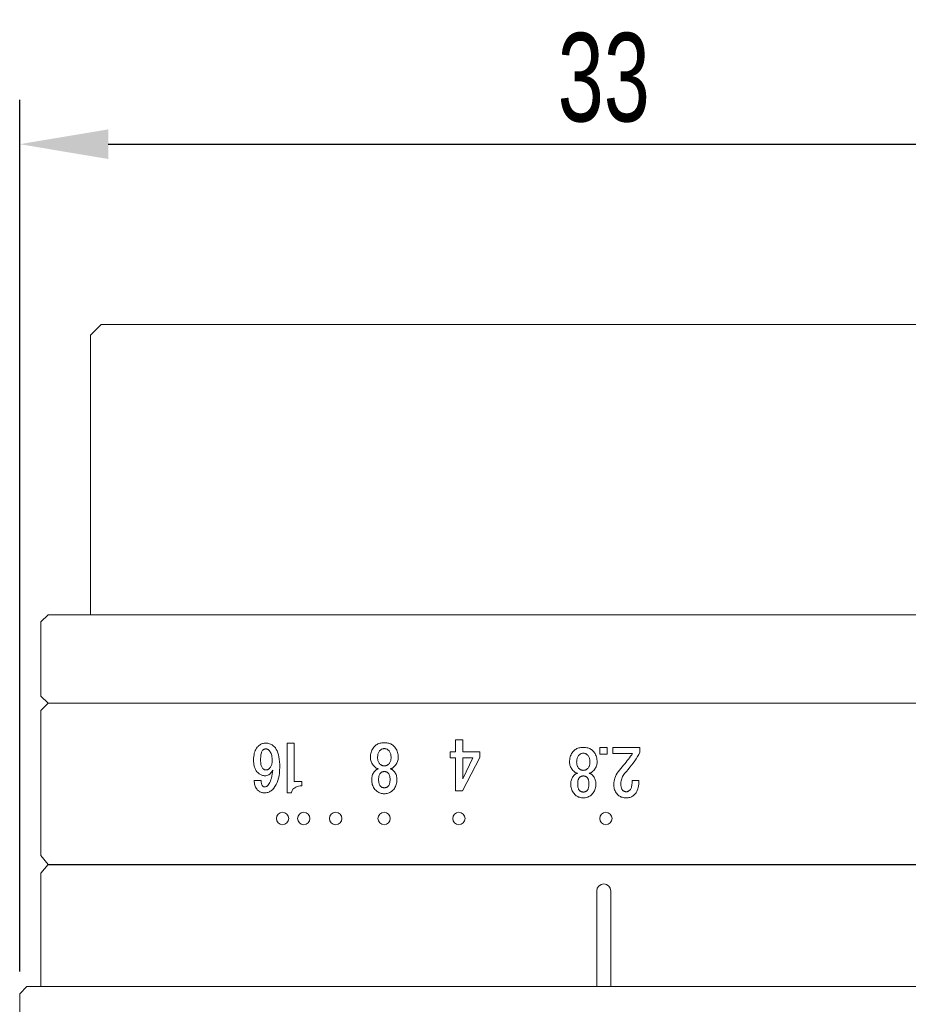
# Model space of a CAD drawing. Header units: millimetres. Extents: x -12 to 140, y 241 to 418.
# Tile 2 of 7: x -1 to 24, y 268 to 296. Entities that reach past the tile are written whole.
import ezdxf

# ---------------------------------------------------------------- set-up
doc = ezdxf.new("R2010")
doc.units = ezdxf.units.MM
doc.header["$LTSCALE"] = 19.36
doc.header["$PDMODE"] = 3
doc.header["$PDSIZE"] = 8
doc.layers.get('0').update_dxf_attribs({"linetype": 'CONTINUOUS'})
doc.layers.get('Defpoints').update_dxf_attribs({"linetype": 'CONTINUOUS'})
doc.layers.add('1', color=7, linetype='CONTINUOUS', true_color=0xffffff)
doc.layers.add('22', color=7, linetype='CONTINUOUS', lineweight=15)
doc.layers.add('標注線', color=7, linetype='CONTINUOUS')
doc.styles.get("Standard").update_dxf_attribs({"font": 'txt', "width": 0.7})
doc.dimstyles.new('ISO-25', dxfattribs={"dimtxt": 2.5, "dimasz": 2.5, "dimexe": 1.25, "dimexo": 0.625, "dimtad": 1, "dimdec": 4, "dimdsep": 46, "dimlunit": 6, "dimtxsty": 'STANDARD', "dimcen": 2.5, "dimadec": 0, "dimazin": 0, "dimtfac": 1, "dimtdec": 4, "dimtmove": 0, "dimatfit": 3, "dimfxl": 1, "dimtolj": 1, "dimtzin": 0, "dimarcsym": 0})

# ---------------------------------------------------------------- blocks, each defined once
blk = doc.blocks.new('*D55')
at = {"layer": 'Defpoints', "color": 0, "transparency": 16777216}
for p in [(31.935, 292.23), (-1.065, 268.241), (31.935, 268.241)]:
    blk.add_point(p, dxfattribs=at)
at = {"layer": '標注線', "color": 0, "lineweight": -2, "transparency": 16777216}
for p, q in [((-1.065, 268.866), (-1.065, 293.48)), ((31.935, 268.866), (31.935, 293.48)), ((1.435, 292.23), (29.435, 292.23))]:
    blk.add_line(p, q, dxfattribs=at)
at = {"layer": '標注線', "color": 0, "transparency": 16777216}
for points in [[(1.435, 292.647), (1.435, 291.813), (-1.065, 292.23)], [(29.435, 292.647), (29.435, 291.813), (31.935, 292.23)]]:
    blk.add_solid(points, dxfattribs=at)
at = {"layer": '標注線', "color": 0, "transparency": 16777216, "insert": (15.435, 294.105), "char_height": 2.5, "attachment_point": 5}
blk.add_mtext('33', dxfattribs=at)
blk = doc.blocks.new('*G41')
at = {"layer": '1', "color": 7, "linetype": 'Continuous', "lineweight": 15}
for p, q in [((41.799, 57.952), (41.799, 58.206)), ((41.799, 58.206), (42.043, 58.206)), ((42.043, 57.952), (41.799, 57.952)), ((42.043, 58.206), (42.043, 57.952))]:
    blk.add_line(p, q, dxfattribs=at)
blk = doc.blocks.new('*G42')
at = {"layer": '1', "color": 7, "linetype": 'Continuous', "lineweight": 15}
for p, q in [((41.799, 58.415), (41.799, 59.379)), ((41.799, 59.379), (41.972, 59.379)), ((42.977, 59.098), (42.977, 59.343)), ((42.016, 59.116), (42.016, 58.415)), ((42.016, 58.415), (41.799, 58.415))]:
    blk.add_line(p, q, dxfattribs=at)
for points in [[(41.972, 59.379), (42.051, 59.336), (42.129, 59.29), (42.206, 59.241), (42.282, 59.19), (42.358, 59.136), (42.433, 59.079), (42.508, 59.02), (42.581, 58.959), (42.655, 58.895), (42.727, 58.828)], [(42.977, 59.343), (43.046, 59.34), (43.111, 59.334), (43.172, 59.325), (43.229, 59.313), (43.282, 59.299), (43.331, 59.281), (43.375, 59.261), (43.416, 59.238), (43.452, 59.212), (43.484, 59.184)], [(42.553, 58.691), (42.494, 58.742), (42.437, 58.791), (42.38, 58.838), (42.325, 58.884), (42.271, 58.927), (42.218, 58.969), (42.166, 59.009), (42.115, 59.046), (42.065, 59.082), (42.016, 59.116)], [(43.316, 59.024), (43.299, 59.039), (43.279, 59.051), (43.254, 59.062), (43.226, 59.072), (43.194, 59.08), (43.158, 59.087), (43.119, 59.092), (43.075, 59.095), (43.028, 59.098), (42.977, 59.098)], [(43.381, 58.897), (43.381, 58.91), (43.379, 58.922), (43.376, 58.935), (43.371, 58.947), (43.365, 58.96), (43.358, 58.973), (43.349, 58.986), (43.34, 58.998), (43.328, 59.011), (43.316, 59.024)], [(43.484, 59.184), (43.506, 59.16), (43.526, 59.135), (43.543, 59.108), (43.558, 59.08), (43.57, 59.05), (43.581, 59.019), (43.589, 58.986), (43.594, 58.952), (43.598, 58.916), (43.599, 58.879)], [(43.108, 58.442), (43.054, 58.444), (43, 58.452), (42.945, 58.464), (42.89, 58.482), (42.834, 58.504), (42.779, 58.532), (42.723, 58.564), (42.666, 58.601), (42.61, 58.643), (42.553, 58.691)], [(42.727, 58.828), (42.764, 58.803), (42.801, 58.78), (42.839, 58.76), (42.877, 58.743), (42.916, 58.729), (42.955, 58.717), (42.995, 58.708), (43.035, 58.701), (43.076, 58.697), (43.117, 58.696)], [(43.117, 58.696), (43.145, 58.697), (43.171, 58.699), (43.197, 58.702), (43.22, 58.708), (43.243, 58.714), (43.264, 58.723), (43.283, 58.732), (43.302, 58.743), (43.319, 58.756), (43.334, 58.77)], [(43.334, 58.77), (43.343, 58.78), (43.351, 58.79), (43.358, 58.801), (43.364, 58.813), (43.37, 58.826), (43.374, 58.839), (43.377, 58.852), (43.38, 58.867), (43.381, 58.881), (43.381, 58.897)], [(43.599, 58.879), (43.598, 58.844), (43.594, 58.809), (43.588, 58.776), (43.579, 58.744), (43.568, 58.713), (43.554, 58.683), (43.538, 58.654), (43.52, 58.627), (43.499, 58.6), (43.475, 58.575)], [(43.475, 58.575), (43.448, 58.55), (43.418, 58.527), (43.386, 58.507), (43.353, 58.49), (43.317, 58.475), (43.279, 58.463), (43.24, 58.454), (43.198, 58.447), (43.154, 58.443), (43.108, 58.442)]]:
    blk.add_lwpolyline(points, dxfattribs=at)
blk = doc.blocks.new('*G43')
at = {"layer": '1', "color": 7, "linetype": 'Continuous', "lineweight": 15}
for p, q in [((43.09, 57.803), (43.099, 57.803)), ((43.099, 57.559), (43.09, 57.559)), ((43.09, 57.156), (43.099, 57.156)), ((43.099, 56.911), (43.09, 56.911))]:
    blk.add_line(p, q, dxfattribs=at)
for points in [[(41.799, 57.357), (41.8, 57.4), (41.804, 57.44), (41.81, 57.479), (41.819, 57.516), (41.83, 57.551), (41.843, 57.584), (41.859, 57.615), (41.878, 57.645), (41.899, 57.672), (41.922, 57.698)], [(41.922, 57.698), (41.953, 57.727), (41.987, 57.752), (42.022, 57.775), (42.059, 57.794), (42.098, 57.811), (42.14, 57.824), (42.183, 57.835), (42.229, 57.842), (42.276, 57.847), (42.326, 57.848)], [(42.326, 57.595), (42.293, 57.594), (42.261, 57.591), (42.231, 57.587), (42.204, 57.581), (42.177, 57.574), (42.153, 57.565), (42.13, 57.554), (42.109, 57.542), (42.09, 57.527), (42.072, 57.512)], [(42.326, 57.848), (42.36, 57.847), (42.394, 57.842), (42.427, 57.835), (42.46, 57.824), (42.492, 57.811), (42.524, 57.794), (42.556, 57.775), (42.587, 57.752), (42.618, 57.727), (42.648, 57.698)], [(42.552, 57.512), (42.535, 57.527), (42.516, 57.542), (42.497, 57.554), (42.476, 57.565), (42.454, 57.574), (42.431, 57.581), (42.406, 57.587), (42.381, 57.591), (42.354, 57.594), (42.326, 57.595)], [(42.648, 57.698), (42.661, 57.685), (42.672, 57.671), (42.683, 57.658), (42.692, 57.644), (42.7, 57.63), (42.707, 57.617), (42.712, 57.603), (42.717, 57.589), (42.72, 57.575), (42.723, 57.561)], [(42.723, 57.561), (42.724, 57.573), (42.727, 57.585), (42.73, 57.597), (42.734, 57.608), (42.739, 57.619), (42.745, 57.63), (42.751, 57.641), (42.759, 57.651), (42.767, 57.661), (42.777, 57.671)], [(42.777, 57.671), (42.804, 57.696), (42.832, 57.719), (42.86, 57.739), (42.89, 57.756), (42.921, 57.77), (42.953, 57.782), (42.986, 57.792), (43.02, 57.798), (43.054, 57.802), (43.09, 57.803)], [(43.099, 57.803), (43.145, 57.802), (43.189, 57.798), (43.232, 57.791), (43.272, 57.781), (43.31, 57.768), (43.347, 57.753), (43.382, 57.734), (43.415, 57.713), (43.446, 57.689), (43.475, 57.662)], [(43.475, 57.662), (43.499, 57.637), (43.52, 57.61), (43.538, 57.583), (43.554, 57.554), (43.568, 57.524), (43.579, 57.493), (43.588, 57.461), (43.594, 57.427), (43.598, 57.393), (43.599, 57.357)], [(41.922, 57.017), (41.899, 57.043), (41.878, 57.07), (41.859, 57.1), (41.843, 57.131), (41.83, 57.164), (41.819, 57.199), (41.81, 57.236), (41.804, 57.274), (41.8, 57.315), (41.799, 57.357)], [(42.072, 57.512), (42.06, 57.498), (42.049, 57.485), (42.039, 57.47), (42.031, 57.456), (42.024, 57.441), (42.018, 57.425), (42.013, 57.409), (42.01, 57.392), (42.008, 57.375), (42.007, 57.357)], [(42.007, 57.357), (42.008, 57.34), (42.01, 57.323), (42.013, 57.306), (42.018, 57.29), (42.024, 57.274), (42.031, 57.259), (42.039, 57.245), (42.049, 57.23), (42.06, 57.217), (42.072, 57.203)], [(42.617, 57.357), (42.616, 57.375), (42.614, 57.392), (42.611, 57.409), (42.607, 57.425), (42.601, 57.44), (42.594, 57.456), (42.585, 57.47), (42.575, 57.485), (42.564, 57.498), (42.552, 57.512)], [(42.552, 57.203), (42.564, 57.217), (42.575, 57.23), (42.585, 57.245), (42.594, 57.259), (42.601, 57.275), (42.607, 57.29), (42.611, 57.306), (42.614, 57.323), (42.616, 57.34), (42.617, 57.357)], [(42.873, 57.494), (42.862, 57.482), (42.853, 57.47), (42.844, 57.458), (42.837, 57.445), (42.831, 57.432), (42.826, 57.418), (42.822, 57.403), (42.819, 57.388), (42.817, 57.373), (42.817, 57.357)], [(42.817, 57.357), (42.817, 57.342), (42.819, 57.326), (42.822, 57.312), (42.826, 57.297), (42.831, 57.283), (42.837, 57.27), (42.844, 57.257), (42.853, 57.245), (42.862, 57.233), (42.873, 57.221)], [(43.09, 57.559), (43.061, 57.558), (43.033, 57.556), (43.007, 57.553), (42.982, 57.548), (42.96, 57.542), (42.939, 57.535), (42.92, 57.527), (42.902, 57.517), (42.887, 57.506), (42.873, 57.494)], [(43.334, 57.494), (43.32, 57.506), (43.304, 57.517), (43.286, 57.527), (43.265, 57.535), (43.243, 57.542), (43.218, 57.548), (43.192, 57.553), (43.163, 57.556), (43.132, 57.558), (43.099, 57.559)], [(43.39, 57.357), (43.39, 57.373), (43.388, 57.388), (43.385, 57.403), (43.381, 57.418), (43.376, 57.431), (43.37, 57.445), (43.363, 57.458), (43.354, 57.47), (43.345, 57.482), (43.334, 57.494)], [(43.334, 57.221), (43.345, 57.233), (43.354, 57.245), (43.363, 57.257), (43.37, 57.27), (43.376, 57.284), (43.381, 57.297), (43.385, 57.312), (43.388, 57.326), (43.39, 57.342), (43.39, 57.357)], [(43.599, 57.357), (43.598, 57.322), (43.594, 57.287), (43.588, 57.254), (43.579, 57.222), (43.568, 57.191), (43.554, 57.161), (43.538, 57.132), (43.52, 57.105), (43.499, 57.078), (43.475, 57.053)], [(42.326, 56.866), (42.276, 56.868), (42.229, 56.872), (42.183, 56.88), (42.14, 56.89), (42.099, 56.904), (42.059, 56.921), (42.022, 56.94), (41.987, 56.963), (41.954, 56.988), (41.922, 57.017)], [(42.072, 57.203), (42.09, 57.188), (42.109, 57.173), (42.13, 57.161), (42.153, 57.15), (42.177, 57.141), (42.204, 57.133), (42.232, 57.128), (42.261, 57.123), (42.293, 57.121), (42.326, 57.12)], [(42.326, 57.12), (42.354, 57.121), (42.381, 57.123), (42.406, 57.128), (42.43, 57.133), (42.454, 57.141), (42.476, 57.15), (42.496, 57.161), (42.516, 57.173), (42.535, 57.188), (42.552, 57.203)], [(42.648, 57.017), (42.618, 56.988), (42.587, 56.963), (42.556, 56.94), (42.524, 56.921), (42.492, 56.904), (42.46, 56.89), (42.427, 56.88), (42.394, 56.872), (42.36, 56.868), (42.326, 56.866)], [(42.723, 57.154), (42.72, 57.14), (42.717, 57.126), (42.712, 57.112), (42.707, 57.098), (42.7, 57.085), (42.692, 57.071), (42.683, 57.057), (42.672, 57.044), (42.661, 57.03), (42.648, 57.017)], [(42.777, 57.044), (42.767, 57.054), (42.759, 57.064), (42.751, 57.074), (42.745, 57.085), (42.739, 57.096), (42.734, 57.107), (42.73, 57.118), (42.727, 57.13), (42.724, 57.142), (42.723, 57.154)], [(43.09, 56.911), (43.055, 56.913), (43.02, 56.917), (42.986, 56.923), (42.953, 56.932), (42.921, 56.944), (42.891, 56.959), (42.861, 56.976), (42.832, 56.996), (42.804, 57.019), (42.777, 57.044)], [(42.873, 57.221), (42.887, 57.209), (42.902, 57.198), (42.92, 57.188), (42.939, 57.18), (42.96, 57.172), (42.982, 57.166), (43.007, 57.162), (43.033, 57.159), (43.061, 57.157), (43.09, 57.156)], [(43.099, 57.156), (43.132, 57.157), (43.163, 57.159), (43.192, 57.162), (43.218, 57.166), (43.243, 57.172), (43.265, 57.18), (43.285, 57.188), (43.304, 57.198), (43.32, 57.209), (43.334, 57.221)], [(43.475, 57.053), (43.446, 57.026), (43.415, 57.002), (43.382, 56.981), (43.347, 56.962), (43.31, 56.947), (43.272, 56.934), (43.231, 56.924), (43.189, 56.917), (43.145, 56.913), (43.099, 56.911)]]:
    blk.add_lwpolyline(points, dxfattribs=at)
blk = doc.blocks.new('*G45')
at = {"layer": '1', "color": 7, "linetype": 'Continuous', "lineweight": 15}
for p, q in [((42.212, 53.845), (42.212, 54.447)), ((42.212, 54.447), (42.412, 54.447)), ((42.412, 54.447), (43.599, 53.836)), ((43.174, 53.845), (42.43, 54.203)), ((42.43, 54.203), (42.43, 53.845)), ((41.799, 53.845), (42.029, 53.845)), ((41.799, 53.591), (41.799, 53.845)), ((42.212, 53.591), (41.799, 53.591)), ((42.029, 53.845), (42.212, 53.845)), ((42.212, 53.402), (42.212, 53.591)), ((42.43, 53.845), (43.174, 53.845)), ((43.599, 53.591), (42.43, 53.591)), ((42.43, 53.591), (42.43, 53.402)), ((43.599, 53.836), (43.599, 53.591)), ((42.43, 53.402), (42.212, 53.402))]:
    blk.add_line(p, q, dxfattribs=at)
blk = doc.blocks.new('*G44')
blk.add_blockref('*G45', (0, 0))
blk = doc.blocks.new('*G47')
at = {"layer": '1', "color": 7, "linetype": 'Continuous', "lineweight": 15}
for p, q in [((43.09, 50.901), (43.099, 50.901)), ((43.099, 50.656), (43.09, 50.656)), ((43.09, 50.253), (43.099, 50.253)), ((43.099, 50.008), (43.09, 50.008))]:
    blk.add_line(p, q, dxfattribs=at)
for points in [[(41.799, 50.455), (41.8, 50.497), (41.804, 50.538), (41.81, 50.576), (41.818, 50.613), (41.83, 50.648), (41.843, 50.681), (41.859, 50.713), (41.878, 50.742), (41.899, 50.769), (41.922, 50.795)], [(41.922, 50.795), (41.953, 50.824), (41.986, 50.849), (42.022, 50.872), (42.059, 50.891), (42.098, 50.908), (42.14, 50.921), (42.183, 50.932), (42.229, 50.94), (42.276, 50.944), (42.326, 50.946)], [(42.326, 50.946), (42.36, 50.944), (42.393, 50.94), (42.427, 50.932), (42.46, 50.921), (42.492, 50.908), (42.524, 50.891), (42.556, 50.872), (42.587, 50.849), (42.617, 50.824), (42.648, 50.795)], [(42.648, 50.795), (42.66, 50.782), (42.672, 50.768), (42.682, 50.755), (42.692, 50.741), (42.7, 50.728), (42.707, 50.714), (42.712, 50.7), (42.717, 50.686), (42.72, 50.672), (42.722, 50.658)], [(42.722, 50.658), (42.724, 50.67), (42.726, 50.682), (42.73, 50.694), (42.734, 50.705), (42.739, 50.716), (42.745, 50.727), (42.751, 50.738), (42.759, 50.748), (42.767, 50.758), (42.776, 50.768)], [(42.776, 50.768), (42.803, 50.793), (42.831, 50.816), (42.86, 50.836), (42.89, 50.853), (42.921, 50.867), (42.953, 50.879), (42.986, 50.889), (43.019, 50.895), (43.054, 50.899), (43.09, 50.901)], [(43.099, 50.901), (43.145, 50.899), (43.189, 50.895), (43.231, 50.888), (43.272, 50.878), (43.31, 50.865), (43.347, 50.85), (43.382, 50.831), (43.415, 50.81), (43.446, 50.786), (43.475, 50.759)], [(43.475, 50.759), (43.499, 50.734), (43.52, 50.707), (43.538, 50.68), (43.554, 50.651), (43.568, 50.621), (43.579, 50.59), (43.588, 50.558), (43.594, 50.525), (43.598, 50.49), (43.599, 50.455)], [(41.922, 50.114), (41.899, 50.14), (41.878, 50.167), (41.859, 50.197), (41.843, 50.228), (41.83, 50.261), (41.818, 50.296), (41.81, 50.333), (41.804, 50.372), (41.8, 50.412), (41.799, 50.455)], [(42.072, 50.609), (42.06, 50.596), (42.049, 50.582), (42.039, 50.568), (42.031, 50.553), (42.023, 50.538), (42.018, 50.522), (42.013, 50.506), (42.01, 50.489), (42.008, 50.472), (42.007, 50.455)], [(42.007, 50.455), (42.008, 50.437), (42.01, 50.42), (42.013, 50.403), (42.018, 50.387), (42.023, 50.372), (42.031, 50.356), (42.039, 50.342), (42.049, 50.328), (42.06, 50.314), (42.072, 50.301)], [(42.326, 50.692), (42.292, 50.691), (42.261, 50.688), (42.231, 50.684), (42.203, 50.679), (42.177, 50.671), (42.153, 50.662), (42.13, 50.651), (42.109, 50.639), (42.09, 50.625), (42.072, 50.609)], [(42.552, 50.609), (42.534, 50.625), (42.516, 50.639), (42.496, 50.651), (42.476, 50.662), (42.454, 50.671), (42.43, 50.679), (42.406, 50.684), (42.38, 50.688), (42.354, 50.691), (42.326, 50.692)], [(42.617, 50.455), (42.616, 50.472), (42.614, 50.489), (42.611, 50.506), (42.606, 50.522), (42.601, 50.538), (42.593, 50.553), (42.585, 50.568), (42.575, 50.582), (42.564, 50.596), (42.552, 50.609)], [(42.552, 50.301), (42.564, 50.314), (42.575, 50.328), (42.585, 50.342), (42.593, 50.357), (42.601, 50.372), (42.606, 50.387), (42.611, 50.403), (42.614, 50.42), (42.616, 50.437), (42.617, 50.455)], [(42.873, 50.591), (42.862, 50.579), (42.852, 50.567), (42.844, 50.555), (42.837, 50.542), (42.831, 50.529), (42.825, 50.515), (42.822, 50.501), (42.819, 50.486), (42.817, 50.47), (42.816, 50.455)], [(42.816, 50.455), (42.817, 50.439), (42.819, 50.423), (42.822, 50.409), (42.825, 50.394), (42.831, 50.381), (42.837, 50.367), (42.844, 50.354), (42.852, 50.342), (42.862, 50.33), (42.873, 50.319)], [(43.09, 50.656), (43.06, 50.655), (43.032, 50.653), (43.006, 50.65), (42.982, 50.645), (42.959, 50.64), (42.939, 50.632), (42.919, 50.624), (42.902, 50.614), (42.886, 50.603), (42.873, 50.591)], [(43.334, 50.591), (43.32, 50.603), (43.304, 50.614), (43.285, 50.624), (43.265, 50.632), (43.243, 50.64), (43.218, 50.645), (43.191, 50.65), (43.163, 50.653), (43.132, 50.655), (43.099, 50.656)], [(43.39, 50.455), (43.39, 50.47), (43.388, 50.486), (43.385, 50.5), (43.381, 50.515), (43.376, 50.529), (43.37, 50.542), (43.363, 50.555), (43.354, 50.567), (43.345, 50.579), (43.334, 50.591)], [(43.334, 50.319), (43.345, 50.33), (43.354, 50.342), (43.363, 50.354), (43.37, 50.367), (43.376, 50.381), (43.381, 50.395), (43.385, 50.409), (43.388, 50.424), (43.39, 50.439), (43.39, 50.455)], [(43.599, 50.455), (43.598, 50.419), (43.594, 50.385), (43.588, 50.351), (43.579, 50.319), (43.568, 50.288), (43.554, 50.258), (43.538, 50.23), (43.52, 50.202), (43.499, 50.176), (43.475, 50.15)], [(42.326, 49.963), (42.276, 49.965), (42.229, 49.969), (42.183, 49.977), (42.14, 49.988), (42.098, 50.001), (42.059, 50.018), (42.022, 50.037), (41.987, 50.06), (41.953, 50.086), (41.922, 50.114)], [(42.072, 50.301), (42.09, 50.285), (42.109, 50.271), (42.13, 50.258), (42.153, 50.247), (42.177, 50.238), (42.203, 50.231), (42.231, 50.225), (42.261, 50.221), (42.293, 50.218), (42.326, 50.217)], [(42.326, 50.217), (42.354, 50.218), (42.38, 50.221), (42.406, 50.225), (42.43, 50.231), (42.453, 50.238), (42.475, 50.247), (42.496, 50.258), (42.516, 50.271), (42.534, 50.285), (42.552, 50.301)], [(42.648, 50.114), (42.617, 50.086), (42.587, 50.06), (42.555, 50.037), (42.524, 50.018), (42.492, 50.001), (42.459, 49.988), (42.427, 49.977), (42.393, 49.969), (42.36, 49.965), (42.326, 49.963)], [(42.722, 50.251), (42.72, 50.237), (42.717, 50.223), (42.712, 50.209), (42.707, 50.196), (42.7, 50.182), (42.692, 50.168), (42.682, 50.155), (42.672, 50.141), (42.66, 50.128), (42.648, 50.114)], [(42.776, 50.141), (42.767, 50.151), (42.759, 50.161), (42.751, 50.171), (42.745, 50.182), (42.739, 50.193), (42.734, 50.204), (42.73, 50.215), (42.726, 50.227), (42.724, 50.239), (42.722, 50.251)], [(43.09, 50.008), (43.054, 50.01), (43.02, 50.014), (42.986, 50.02), (42.953, 50.03), (42.921, 50.042), (42.89, 50.056), (42.86, 50.074), (42.831, 50.093), (42.803, 50.116), (42.776, 50.141)], [(42.873, 50.319), (42.886, 50.306), (42.902, 50.295), (42.92, 50.285), (42.939, 50.277), (42.96, 50.27), (42.982, 50.264), (43.007, 50.259), (43.033, 50.256), (43.06, 50.254), (43.09, 50.253)], [(43.099, 50.253), (43.132, 50.254), (43.163, 50.256), (43.191, 50.259), (43.218, 50.264), (43.242, 50.27), (43.265, 50.277), (43.285, 50.285), (43.304, 50.295), (43.32, 50.306), (43.334, 50.319)], [(43.475, 50.15), (43.446, 50.123), (43.415, 50.099), (43.382, 50.078), (43.347, 50.059), (43.31, 50.044), (43.272, 50.031), (43.231, 50.021), (43.189, 50.014), (43.145, 50.01), (43.099, 50.008)]]:
    blk.add_lwpolyline(points, dxfattribs=at)
blk = doc.blocks.new('*G46')
blk.add_blockref('*G47', (0, 0))
blk = doc.blocks.new('*G48')
at = {"layer": '1', "color": 7, "linetype": 'Continuous', "lineweight": 15}
for p, q in [((42.805, 49.38), (42.805, 49.574)), ((42.805, 49.574), (42.917, 49.574)), ((41.799, 49.38), (42.322, 49.38)), ((41.799, 49.196), (41.799, 49.38)), ((43.099, 49.196), (41.799, 49.196)), ((42.322, 49.38), (42.805, 49.38)), ((43.099, 49.305), (43.099, 49.196))]:
    blk.add_line(p, q, dxfattribs=at)
blk.add_lwpolyline([(42.917, 49.574), (42.919, 49.53), (42.924, 49.49), (42.933, 49.453), (42.946, 49.421), (42.963, 49.392), (42.983, 49.367), (43.006, 49.346), (43.033, 49.328), (43.064, 49.315), (43.099, 49.305)], dxfattribs=at)
blk = doc.blocks.new('*G49')
at = {"layer": '1', "color": 7, "linetype": 'Continuous', "lineweight": 15}
blk.add_line((42.773, 48.329), (42.773, 48.512), dxfattribs=at)
for points in [[(41.895, 48.858), (41.925, 48.885), (41.961, 48.909), (42.002, 48.93), (42.048, 48.948), (42.1, 48.964), (42.156, 48.976), (42.218, 48.986), (42.284, 48.993), (42.356, 48.998), (42.433, 48.999)], [(42.433, 48.999), (42.509, 48.997), (42.581, 48.991), (42.649, 48.982), (42.713, 48.968), (42.774, 48.951), (42.83, 48.929), (42.882, 48.904), (42.931, 48.875), (42.975, 48.843), (43.016, 48.806)], [(41.799, 48.644), (41.8, 48.668), (41.803, 48.691), (41.807, 48.713), (41.814, 48.735), (41.823, 48.757), (41.833, 48.778), (41.846, 48.798), (41.86, 48.819), (41.876, 48.838), (41.895, 48.858)], [(41.983, 48.717), (41.977, 48.71), (41.971, 48.703), (41.966, 48.695), (41.962, 48.688), (41.958, 48.68), (41.955, 48.672), (41.953, 48.664), (41.951, 48.655), (41.95, 48.647), (41.949, 48.638)], [(42.264, 48.803), (42.226, 48.802), (42.19, 48.799), (42.157, 48.795), (42.126, 48.789), (42.097, 48.781), (42.07, 48.772), (42.045, 48.761), (42.022, 48.748), (42.002, 48.733), (41.983, 48.717)], [(42.46, 48.73), (42.444, 48.744), (42.428, 48.756), (42.411, 48.767), (42.393, 48.776), (42.374, 48.784), (42.354, 48.791), (42.333, 48.796), (42.311, 48.8), (42.288, 48.802), (42.264, 48.803)], [(42.5, 48.638), (42.5, 48.648), (42.499, 48.658), (42.497, 48.668), (42.494, 48.677), (42.49, 48.686), (42.486, 48.696), (42.48, 48.704), (42.474, 48.713), (42.467, 48.722), (42.46, 48.73)], [(42.908, 48.684), (42.884, 48.705), (42.857, 48.724), (42.827, 48.741), (42.792, 48.756), (42.753, 48.77), (42.711, 48.783), (42.664, 48.793), (42.614, 48.802), (42.56, 48.81), (42.502, 48.816)], [(42.502, 48.816), (42.53, 48.802), (42.555, 48.787), (42.578, 48.77), (42.597, 48.752), (42.614, 48.733), (42.627, 48.711), (42.637, 48.689), (42.645, 48.665), (42.649, 48.639), (42.651, 48.612)], [(42.942, 48.605), (42.941, 48.614), (42.94, 48.623), (42.939, 48.631), (42.936, 48.64), (42.933, 48.648), (42.929, 48.655), (42.925, 48.663), (42.92, 48.67), (42.914, 48.677), (42.908, 48.684)], [(43.016, 48.806), (43.032, 48.789), (43.046, 48.771), (43.058, 48.752), (43.069, 48.733), (43.078, 48.713), (43.086, 48.692), (43.091, 48.67), (43.096, 48.647), (43.098, 48.623), (43.099, 48.599)], [(41.882, 48.431), (41.866, 48.448), (41.852, 48.466), (41.839, 48.485), (41.829, 48.505), (41.82, 48.526), (41.812, 48.548), (41.806, 48.57), (41.802, 48.594), (41.8, 48.619), (41.799, 48.644)], [(42.238, 48.316), (42.191, 48.317), (42.147, 48.32), (42.105, 48.326), (42.065, 48.334), (42.028, 48.345), (41.994, 48.357), (41.962, 48.372), (41.933, 48.39), (41.906, 48.409), (41.882, 48.431)], [(41.949, 48.638), (41.95, 48.629), (41.951, 48.62), (41.953, 48.611), (41.956, 48.603), (41.96, 48.594), (41.964, 48.586), (41.969, 48.577), (41.975, 48.569), (41.982, 48.561), (41.99, 48.553)], [(41.99, 48.553), (42.002, 48.542), (42.017, 48.533), (42.035, 48.525), (42.055, 48.518), (42.079, 48.512), (42.105, 48.508), (42.134, 48.504), (42.166, 48.501), (42.2, 48.499), (42.238, 48.499)], [(42.238, 48.499), (42.27, 48.5), (42.301, 48.501), (42.329, 48.504), (42.355, 48.509), (42.379, 48.514), (42.401, 48.521), (42.42, 48.528), (42.438, 48.537), (42.453, 48.548), (42.466, 48.559)], [(42.568, 48.425), (42.545, 48.404), (42.52, 48.385), (42.492, 48.369), (42.463, 48.355), (42.431, 48.343), (42.397, 48.333), (42.36, 48.325), (42.322, 48.32), (42.281, 48.317), (42.238, 48.316)], [(42.466, 48.559), (42.473, 48.566), (42.478, 48.573), (42.483, 48.581), (42.488, 48.588), (42.492, 48.596), (42.495, 48.604), (42.497, 48.612), (42.499, 48.62), (42.5, 48.629), (42.5, 48.638)], [(42.651, 48.612), (42.65, 48.591), (42.648, 48.571), (42.643, 48.551), (42.638, 48.532), (42.63, 48.513), (42.621, 48.494), (42.61, 48.476), (42.598, 48.459), (42.584, 48.441), (42.568, 48.425)], [(42.773, 48.512), (42.794, 48.512), (42.813, 48.514), (42.831, 48.516), (42.848, 48.518), (42.863, 48.522), (42.877, 48.527), (42.89, 48.532), (42.902, 48.538), (42.912, 48.545), (42.921, 48.553)], [(43.036, 48.431), (43.016, 48.413), (42.994, 48.396), (42.972, 48.382), (42.948, 48.369), (42.922, 48.358), (42.895, 48.348), (42.867, 48.341), (42.837, 48.335), (42.806, 48.331), (42.773, 48.329)], [(42.921, 48.553), (42.925, 48.557), (42.928, 48.562), (42.931, 48.566), (42.934, 48.571), (42.937, 48.576), (42.938, 48.582), (42.94, 48.587), (42.941, 48.593), (42.942, 48.599), (42.942, 48.605)], [(43.099, 48.599), (43.098, 48.578), (43.096, 48.559), (43.093, 48.54), (43.089, 48.522), (43.083, 48.505), (43.076, 48.488), (43.068, 48.473), (43.058, 48.458), (43.048, 48.444), (43.036, 48.431)]]:
    blk.add_lwpolyline(points, dxfattribs=at)

msp = doc.modelspace()

# ---------------------------------------------------------------- linework, layer by layer
at = {"layer": '1', "color": 7, "linetype": 'Continuous', "lineweight": 20}
for p, q in [((1.235, 287.141), (0.935, 286.841)), ((29.635, 287.141), (1.235, 287.141)), ((0.935, 278.941), (0.935, 286.841)), ((-0.265, 278.941), (-0.465, 278.741)), ((-0.265, 278.941), (31.135, 278.941)), ((-0.465, 278.741), (-0.465, 276.641)), ((-0.465, 276.241), (-0.465, 272.141)), ((-0.465, 272.141), (-0.265, 271.891)), ((-0.265, 271.891), (-0.465, 271.641)), ((-0.465, 268.441), (-0.465, 271.641)), ((-0.865, 268.441), (-1.065, 268.241)), ((-0.865, 268.441), (31.735, 268.441)), ((-1.065, 268.241), (-1.065, 257.341))]:
    msp.add_line(p, q, dxfattribs=at)
at = {"layer": '1', "color": 7, "linetype": 'Continuous', "lineweight": 15}
for p, q in [((-0.265, 276.441), (-0.465, 276.641)), ((-0.265, 276.441), (-0.465, 276.241)), ((-0.265, 276.441), (31.135, 276.441)), ((15.235, 268.441), (15.235, 271.141)), ((15.635, 268.441), (15.635, 271.141))]:
    msp.add_line(p, q, dxfattribs=at)
for centre in [(6.36, 273.188), (6.959, 273.188), (7.862, 273.188), (9.229, 273.188), (11.342, 273.188), (15.494, 273.188)]:
    msp.add_circle(centre, 0.175, dxfattribs=at)
at = {"layer": '22', "color": 7, "linetype": 'Continuous', "lineweight": 15}
msp.add_arc((15.435, 271.141), 0.2, 0, 180, dxfattribs=at)
at = {"layer": '標注線'}
msp.add_line((-0.265, 271.891), (31.135, 271.891), dxfattribs=at)

# ---------------------------------------------------------------- block references
at = {"rotation": 270}
for name, p, xscale, yscale, zscale in [('*G49', (-46.638, 320.459), 1.08, 1.08, 1.08), ('*G48', (-46.638, 320.459), 1.08, 1.08, 1.08), ('*G46', (-31.128, 308.768), 0.8, 0.8, 0.8), ('*G44', (-31.625, 308.845), 0.8, 0.8, 0.8), ('*G43', (-30.57, 308.301), 0.7920000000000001, 0.7920000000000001, 0.7920000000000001), ('*G41', (-30.57, 308.301), 0.7920000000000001, 0.7920000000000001, 0.7920000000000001), ('*G42', (-30.57, 308.301), 0.7920000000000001, 0.7920000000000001, 0.7920000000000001)]:
    msp.add_blockref(name, p, dxfattribs=dict(at, xscale=xscale, yscale=yscale, zscale=zscale))

# ---------------------------------------------------------------- dimensions: what is measured, and where the dimension line sits
at = {"layer": '標注線'}
dim = msp.add_linear_dim(base=(31.935, 292.23), p1=(-1.065, 268.241), p2=(31.935, 268.241), dimstyle='ISO-25', override={"dimdec": 2, "dimdsep": 44, "dimlunit": 2, "dimtdec": 2, "dimtolj": 0, "dimtzin": 8}, dxfattribs=at)
dim.commit()
dim.dimension.update_dxf_attribs({"geometry": '*D55', "text_midpoint": (15.435, 294.105)})

doc.saveas('drawing.dxf')
